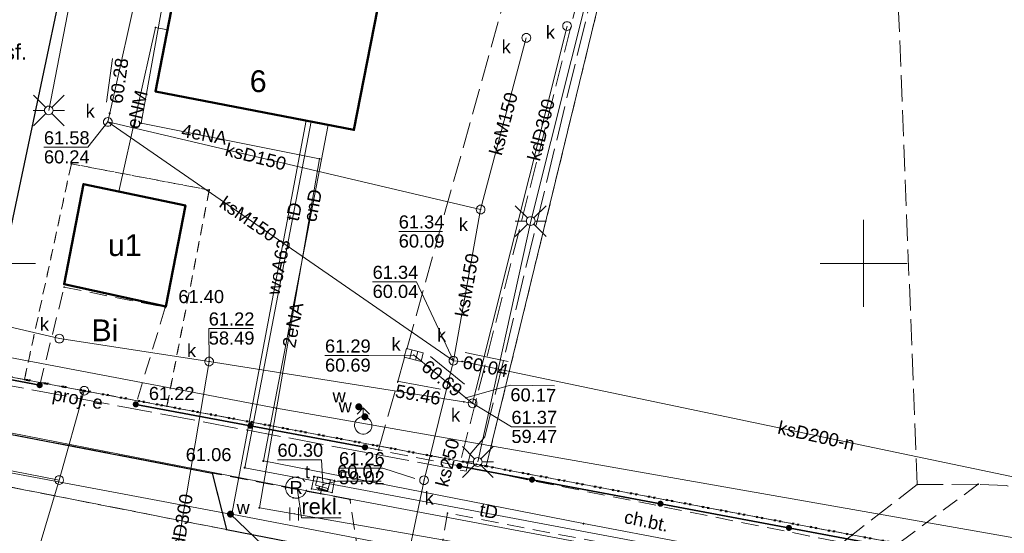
# Model space of a CAD drawing. Header units: millimetres. Extents: x 6421400 to 6424255, y 5791334 to 5793836.
# Tile 68 of 101: x 6422702 to 6422758, y 5792935 to 5792964. Entities that reach past the tile are written whole.
import ezdxf
from ezdxf.enums import TextEntityAlignment as Align

# ---------------------------------------------------------------- set-up
doc = ezdxf.new("R2010")
doc.units = ezdxf.units.MM
for name, pattern in [('KROPK2', [1, 0.05, -0.95]), ('PRZER1-1', [1, 0.5, -0.5]), ('PRZER2-1', [1.5, 1, -0.5]), ('PRZER3-1', [2, 1.5, -0.5]), ('PRZER4-1', [2.5, 2, -0.5])]:
    doc.linetypes.add(name, pattern=pattern)
doc.layers.get('0').update_dxf_attribs({"color": 252})
for name, color, linetype, lineweight in [('GEPADR_O', 252, 'Continuous', 18), ('GEPPGD', 252, 'Continuous', 18), ('GESBZO', 7, 'Continuous', 35), ('GESBZO_O', 252, 'Continuous', 35), ('GESDZI', 252, 'Continuous', 18), ('GESJAE', 252, 'Continuous', 35), ('GESUZY', 252, 'Continuous', 18), ('GESUZY_O', 252, 'Continuous', 18), ('GSLKOC', 252, 'Continuous', 18), ('GSLKOG', 252, 'Continuous', 25), ('GSLKOU', 252, 'Continuous', 18), ('GSLKRW', 252, 'Continuous', 25), ('GSPPRB', 252, 'Continuous', 18), ('GSSITB', 252, 'Continuous', 18), ('GSSITB_O', 252, 'Continuous', 18), ('GSSKOA', 252, 'Continuous', 18), ('GSSKOD', 252, 'Continuous', 18), ('GSSKOD_O', 252, 'Continuous', 18), ('GSSUTR', 252, 'Continuous', 18), ('GTGTXT_O', 252, 'Continuous', 18), ('GULCNP', 252, 'Continuous', 18), ('GULCNP_O', 252, 'Continuous', 18), ('GULENN', 252, 'Continuous', 18), ('GULENN_O', 252, 'Continuous', 18), ('GULKDP', 252, 'Continuous', 18), ('GULKDP_O', 252, 'Continuous', 18), ('GULKLP', 252, 'Continuous', 18), ('GULKSP', 252, 'Continuous', 18), ('GULKSP_O', 252, 'Continuous', 18), ('GULTPR', 252, 'Continuous', 18), ('GULTPR_O', 252, 'Continuous', 18), ('GULWOP', 252, 'Continuous', 18), ('GULWOP_O', 252, 'Continuous', 18), ('GUPISL', 252, 'Continuous', 18), ('GUPKKS', 252, 'Continuous', 18), ('GUPKKS_O', 252, 'Continuous', 18), ('GUPKSD', 252, 'Continuous', 18), ('GUPKSD_O', 252, 'Continuous', 18), ('GUPTWZ', 252, 'Continuous', 13), ('GUPTWZ_O', 252, 'Continuous', 13), ('GUPWDT', 252, 'Continuous', 18), ('GUSIKP', 252, 'Continuous', 18), ('GZLENN', 252, 'Continuous', 18), ('GZLENN_O', 252, 'Continuous', 18), ('Ramka sekcyjna', 252, 'Continuous', 18)]:
    doc.layers.add(name, color=color, linetype=linetype, lineweight=lineweight)
for name, color, linetype in [('GSPWPS', 252, 'Continuous'), ('GSPWPS_O', 252, 'Continuous'), ('GUPKSH', 252, 'Continuous'), ('GUPKSH_O', 252, 'Continuous'), ('GUPTSH', 252, 'Continuous'), ('GUPTSH_O', 252, 'Continuous'), ('GUPWSH', 252, 'Continuous'), ('GUPWSH_O', 252, 'Continuous'), ('GUPWZA', 252, 'Continuous'), ('GUPWZA_O', 252, 'Continuous'), ('xref', 252, 'Continuous')]:
    doc.layers.add(name, color=color, linetype=linetype)
doc.styles.add('Arial', font='arial.ttf')

# ---------------------------------------------------------------- blocks, each defined once
blk = doc.blocks.new('GSSUTR1')
at = {"color": 0}
for points in [[(0.36165, 0.25666), (-0.38835, 0.25666)], [(-0.38835, -0.24334), (0.36165, -0.24334)]]:
    blk.add_lwpolyline(points, dxfattribs=at)
blk = doc.blocks.new('GSLKOG2')
blk.add_hatch(color=0).paths.add_polyline_path([(0, 0.175), (-0.045293, 0.169037), (-0.0875, 0.151554), (-0.123744, 0.123744), (-0.151554, 0.0875), (-0.169037, 0.045293), (-0.175, 0), (-0.169037, -0.045293), (-0.151554, -0.0875), (-0.123744, -0.123744), (-0.0875, -0.151554), (-0.045293, -0.169037), (0, -0.175), (0.045293, -0.169037), (0.0875, -0.151554), (0.123744, -0.123744), (0.151554, -0.0875), (0.169037, -0.045293), (0.175, 0), (0.169037, 0.045293), (0.151554, 0.0875), (0.123744, 0.123744), (0.0875, 0.151554), (0.045293, 0.169037)])
blk = doc.blocks.new('GSLKOG1')
blk.add_hatch(color=0).paths.add_polyline_path([(0, 0.175), (-0.045293, 0.169037), (-0.0875, 0.151554), (-0.123744, 0.123744), (-0.151554, 0.0875), (-0.169037, 0.045293), (-0.175, 0), (-0.169037, -0.045293), (-0.151554, -0.0875), (-0.123744, -0.123744), (-0.0875, -0.151554), (-0.045293, -0.169037), (0, -0.175), (0.045293, -0.169037), (0.0875, -0.151554), (0.123744, -0.123744), (0.151554, -0.0875), (0.169037, -0.045293), (0.175, 0), (0.169037, 0.045293), (0.151554, 0.0875), (0.123744, 0.123744), (0.0875, 0.151554), (0.045293, 0.169037)])
blk = doc.blocks.new('GSPWPS1')
blk.add_hatch(color=0).paths.add_polyline_path([(0, 0.045), (-0.011647, 0.043467), (-0.0225, 0.038971), (-0.03182, 0.03182), (-0.038971, 0.0225), (-0.043467, 0.011647), (-0.045, 0), (-0.043467, -0.011647), (-0.038971, -0.0225), (-0.03182, -0.03182), (-0.0225, -0.038971), (-0.011647, -0.043467), (0, -0.045), (0.011647, -0.043467), (0.0225, -0.038971), (0.03182, -0.03182), (0.038971, -0.0225), (0.043467, -0.011647), (0.045, 0), (0.043467, 0.011647), (0.038971, 0.0225), (0.03182, 0.03182), (0.0225, 0.038971), (0.011647, 0.043467)])
blk = doc.blocks.new('GUPKSH1')
blk.add_hatch(color=0).paths.add_polyline_path([(0, 0.045), (-0.011647, 0.043467), (-0.0225, 0.038971), (-0.03182, 0.03182), (-0.038971, 0.0225), (-0.043467, 0.011647), (-0.045, 0), (-0.043467, -0.011647), (-0.038971, -0.0225), (-0.03182, -0.03182), (-0.0225, -0.038971), (-0.011647, -0.043467), (0, -0.045), (0.011647, -0.043467), (0.0225, -0.038971), (0.03182, -0.03182), (0.038971, -0.0225), (0.043467, -0.011647), (0.045, 0), (0.043467, 0.011647), (0.038971, 0.0225), (0.03182, 0.03182), (0.0225, 0.038971), (0.011647, 0.043467)])
blk = doc.blocks.new('GUPTSH1')
blk.add_hatch(color=0).paths.add_polyline_path([(0, 0.045), (-0.011647, 0.043467), (-0.0225, 0.038971), (-0.03182, 0.03182), (-0.038971, 0.0225), (-0.043467, 0.011647), (-0.045, 0), (-0.043467, -0.011647), (-0.038971, -0.0225), (-0.03182, -0.03182), (-0.0225, -0.038971), (-0.011647, -0.043467), (0, -0.045), (0.011647, -0.043467), (0.0225, -0.038971), (0.03182, -0.03182), (0.038971, -0.0225), (0.043467, -0.011647), (0.045, 0), (0.043467, 0.011647), (0.038971, 0.0225), (0.03182, 0.03182), (0.0225, 0.038971), (0.011647, 0.043467)])
blk = doc.blocks.new('GUPWSH1')
blk.add_hatch(color=0).paths.add_polyline_path([(0, 0.045), (-0.011647, 0.043467), (-0.0225, 0.038971), (-0.03182, 0.03182), (-0.038971, 0.0225), (-0.043467, 0.011647), (-0.045, 0), (-0.043467, -0.011647), (-0.038971, -0.0225), (-0.03182, -0.03182), (-0.0225, -0.038971), (-0.011647, -0.043467), (0, -0.045), (0.011647, -0.043467), (0.0225, -0.038971), (0.03182, -0.03182), (0.038971, -0.0225), (0.043467, -0.011647), (0.045, 0), (0.043467, 0.011647), (0.038971, 0.0225), (0.03182, 0.03182), (0.0225, 0.038971), (0.011647, 0.043467)])
blk = doc.blocks.new('GUPWDT1')
at = {"color": 0}
blk.add_lwpolyline([(0.5, 0), (0.492404, -0.086824), (0.469846, -0.17101), (0.433013, -0.25), (0.383022, -0.321394), (0.321394, -0.383022), (0.25, -0.433013), (0.17101, -0.469846), (0.086824, -0.492404), (0, -0.5), (-0.086824, -0.492404), (-0.17101, -0.469846), (-0.25, -0.433013), (-0.32743, -0.377875), (-0.393027, -0.309079), (-0.444418, -0.229113), (-0.479746, -0.140866), (-0.497736, -0.047528), (-0.497736, 0.047528), (-0.479746, 0.140866), (-0.444418, 0.229113), (-0.393027, 0.309079), (-0.32743, 0.377875), (-0.25, 0.433013), (-0.163534, 0.4725), (-0.071157, 0.494911), (0.023791, 0.499434), (0.117879, 0.485906), (0.207708, 0.454816), (0.290028, 0.407288), (0.361867, 0.34504), (0.420627, 0.27032), (0.464184, 0.185831), (0.490964, 0.094626)], close=True, dxfattribs=at)
for points in [[(0.5, 0), (1, 0)], [(0.646447, 0.353553), (1, 0), (0.646447, -0.353553)]]:
    blk.add_lwpolyline(points, dxfattribs=at)
blk = doc.blocks.new('GUPWZA1')
blk.add_hatch(color=0).paths.add_polyline_path([(0, 0.2), (-0.051764, 0.193185), (-0.1, 0.173205), (-0.141421, 0.141421), (-0.173205, 0.1), (-0.193185, 0.051764), (-0.2, 0), (-0.193185, -0.051764), (-0.173205, -0.1), (-0.141421, -0.141421), (-0.1, -0.173205), (-0.051764, -0.193185), (0, -0.2), (0.051764, -0.193185), (0.1, -0.173205), (0.141421, -0.141421), (0.173205, -0.1), (0.193185, -0.051764), (0.2, 0), (0.193185, 0.051764), (0.173205, 0.1), (0.141421, 0.141421), (0.1, 0.173205), (0.051764, 0.193185)])
blk = doc.blocks.new('GUPKSD1_1')
at = {"color": 0}
blk.add_lwpolyline([(0.25, 0), (0.241481, -0.064705), (0.216506, -0.125), (0.176777, -0.176777), (0.125, -0.216506), (0.064705, -0.241481), (0, -0.25), (-0.064705, -0.241481), (-0.125, -0.216506), (-0.176777, -0.176777), (-0.216506, -0.125), (-0.241481, -0.064705), (-0.25, 0), (-0.241481, 0.064705), (-0.216506, 0.125), (-0.176777, 0.176777), (-0.125, 0.216506), (-0.064705, 0.241481), (0, 0.25), (0.064705, 0.241481), (0.125, 0.216506), (0.176777, 0.176777), (0.216506, 0.125), (0.241481, 0.064705)], close=True, dxfattribs=at)
blk = doc.blocks.new('GUPKKS1')
at = {"color": 0}
blk.add_lwpolyline([(0.5, -0.25), (-0.5, -0.25), (-0.5, 0.25), (0.5, 0.25)], close=True, dxfattribs=at)
for points in [[(-0.175, -0.25), (-0.175, 0.25)], [(0.175, -0.25), (0.175, 0.25)]]:
    blk.add_lwpolyline(points, dxfattribs=at)
blk = doc.blocks.new('GUPISL1_2')
at = {"color": 0}
for points in [[(-0.176777, 0.176777), (-0.883883, 0.883883)], [(0, 0.25), (0, 0.9)], [(0.176777, 0.176777), (0.883883, 0.883883)], [(-0.176777, -0.176777), (-0.883883, -0.883883)], [(0, -0.25), (0, -0.9)], [(0.176777, -0.176777), (0.883883, -0.883883)]]:
    blk.add_lwpolyline(points, dxfattribs=at)
blk.add_lwpolyline([(0.25, 0), (0.241481, -0.064705), (0.216506, -0.125), (0.176777, -0.176777), (0.125, -0.216506), (0.064705, -0.241481), (0, -0.25), (-0.064705, -0.241481), (-0.125, -0.216506), (-0.176777, -0.176777), (-0.216506, -0.125), (-0.241481, -0.064705), (-0.25, 0), (-0.241481, 0.064705), (-0.216506, 0.125), (-0.176777, 0.176777), (-0.125, 0.216506), (-0.064705, 0.241481), (0, 0.25), (0.064705, 0.241481), (0.125, 0.216506), (0.176777, 0.176777), (0.216506, 0.125), (0.241481, 0.064705)], close=True, dxfattribs=at)
blk = doc.blocks.new('GUPTWZ1_3')
at = {"color": 0}
blk.add_lwpolyline([(0.375, -0.25), (-0.375, -0.25), (-0.375, 0.25), (0.375, 0.25)], close=True, dxfattribs=at)
blk = doc.blocks.new('GSPPRB0')
at = {"color": 0, "lineweight": 18}
blk.add_lwpolyline([(-0.007955, 0.0225), (0.007955, 0.0225), (0.0225, 0.007955), (0.0225, -0.007955), (0.007955, -0.0225), (-0.007955, -0.0225), (-0.0225, -0.007955), (-0.0225, 0.007955)], close=True, dxfattribs=at)
blk = doc.blocks.new('GEPPGD1_1')
at = {"color": 0}
blk.add_lwpolyline([(0.25, 0), (0.237764, -0.077254), (0.202254, -0.146946), (0.146946, -0.202254), (0.077254, -0.237764), (0, -0.25), (-0.077254, -0.237764), (-0.146946, -0.202254), (-0.202254, -0.146946), (-0.237764, -0.077254), (-0.25, 0), (-0.237764, 0.077254), (-0.202254, 0.146946), (-0.146946, 0.202254), (-0.077254, 0.237764), (0, 0.25), (0.077254, 0.237764), (0.146946, 0.202254), (0.202254, 0.146946), (0.237764, 0.077254)], close=True, dxfattribs=at)
blk = doc.blocks.new('GEPPGD1_2')
blk.add_hatch(color=0).paths.add_polyline_path([(-0.045, 0), (-0.042798, -0.013906), (-0.036406, -0.02645), (-0.02645, -0.036406), (-0.013906, -0.042798), (0, -0.045), (0.013906, -0.042798), (0.02645, -0.036406), (0.036406, -0.02645), (0.042798, -0.013906), (0.045, 0), (0.042798, 0.013906), (0.036406, 0.02645), (0.02645, 0.036406), (0.013906, 0.042798), (0, 0.045), (-0.013906, 0.042798), (-0.02645, 0.036406), (-0.036406, 0.02645), (-0.042798, 0.013906)])
blk = doc.blocks.new('G$CC51CC4AD')
at = {"layer": 'GESBZO', "linetype": 'Continuous', "lineweight": 50, "elevation": 10.26}
for points in [[(6422712.207, 5792974.453), (6422716.988, 5792973.525), (6422717.377, 5792975.528), (6422715.806, 5792975.833), (6422720.137, 5792999.905), (6422724.961, 5792998.982), (6422725.347, 5793000.995), (6422723.919, 5793001.268), (6422725.802, 5793011.09), (6422737.213, 5793008.903), (6422734.416, 5792994.308), (6422729.633, 5792995.225), (6422729.258, 5792993.261), (6422730.799, 5792992.965), (6422726.409, 5792968.845), (6422721.539, 5792969.79), (6422721.158, 5792967.826), (6422722.68, 5792967.531), (6422720.764, 5792957.655), (6422709.376, 5792959.866)], [(6422709.973, 5792947.526), (6422704.135, 5792948.802), (6422705.251, 5792954.554), (6422711.097, 5792953.318)]]:
    blk.add_lwpolyline(points, close=True, dxfattribs=at)
at = {"layer": 'GESDZI', "linetype": 'Continuous', "lineweight": 18, "elevation": 10.3}
for points in [[(6422705.292, 5792942.694), (6422728.351, 5792938.363), (6422741.66, 5792993.11), (6422747.509, 5793023.757), (6422730.236, 5793028.725), (6422728.236, 5793029.305), (6422701.326, 5793037.044), (6422697.315, 5793023.306), (6422691.378, 5793002.963), (6422685.399, 5792982.493), (6422679.44, 5792962.062), (6422677.181, 5792947.972)], [(6422777.73, 5793015.07), (6422771.955, 5793016.727), (6422747.509, 5793023.757), (6422741.66, 5792993.11), (6422728.351, 5792938.363), (6422777.25, 5792929.18), (6422781.92, 5792933.25)], [(6422705.292, 5792942.694), (6422677.181, 5792947.972), (6422676.271, 5792942.962), (6422703.851, 5792937.564)], [(6422669.746, 5792933.046), (6422700.612, 5792926.733), (6422703.851, 5792937.564), (6422676.271, 5792942.962), (6422669.806, 5792944.301)], [(6422642.952, 5792933.93), (6422795.341, 5792905.438), (6422794.841, 5792915.278), (6422794.32, 5792925.538), (6422794.3, 5792925.978), (6422777.25, 5792929.18), (6422728.351, 5792938.363), (6422705.292, 5792942.694), (6422703.851, 5792937.564), (6422700.612, 5792926.733), (6422669.746, 5792933.046), (6422642.302, 5792938.67), (6422639.362, 5792936.67), (6422638.343, 5792930.71)]]:
    blk.add_lwpolyline(points, close=True, dxfattribs=at)
at = {"layer": 'GESJAE', "linetype": 'KROPK2', "lineweight": 50, "elevation": 10.3}
for points in [[(6422907.81, 5792890.473), (6422840.351, 5792905.8), (6422794.841, 5792915.278), (6422794.32, 5792925.538), (6422794.3, 5792925.978), (6422777.25, 5792929.18), (6422728.351, 5792938.363), (6422705.292, 5792942.694), (6422677.181, 5792947.972), (6422669.801, 5792949.352), (6422646.821, 5792953.661), (6422642.643, 5792954.401), (6422632.881, 5792956.46), (6422632.062, 5792952.02), (6422630.082, 5792941.18), (6422628.613, 5792932.83), (6422626.333, 5792919.86), (6422625.845, 5792899.88), (6422625.595, 5792889.89), (6422625.205, 5792873.874), (6422593.676, 5792883.938), (6422561.056, 5792894.346), (6422502.866, 5792912.922), (6422491.896, 5792913.762)], [(6422491.896, 5792913.762), (6422502.866, 5792912.922), (6422561.056, 5792894.346), (6422593.676, 5792883.938), (6422625.205, 5792873.874), (6422625.595, 5792889.89), (6422625.845, 5792899.88), (6422626.333, 5792919.86), (6422628.613, 5792932.83), (6422630.082, 5792941.18), (6422632.062, 5792952.02), (6422632.881, 5792956.46), (6422642.643, 5792954.401), (6422646.821, 5792953.661), (6422669.801, 5792949.352), (6422677.181, 5792947.972), (6422705.292, 5792942.694), (6422728.351, 5792938.363), (6422777.25, 5792929.18), (6422794.3, 5792925.978), (6422794.32, 5792925.538), (6422794.841, 5792915.278), (6422840.351, 5792905.8), (6422907.81, 5792890.473)]]:
    blk.add_lwpolyline(points, dxfattribs=at)
at = {"layer": 'GESUZY', "linetype": 'PRZER1-1', "lineweight": 18, "elevation": 10.18}
for points in [[(6422727.793, 5792938.468), (6422717.419, 5792940.416), (6422710.031, 5792941.804), (6422712.46, 5792954.21), (6422704.55, 5792955.71), (6422701.86, 5792943.338), (6422683.709, 5792946.746), (6422684.81, 5792952.38), (6422678.087, 5792953.621), (6422679.44, 5792962.062), (6422685.399, 5792982.493), (6422689.709, 5792997.25), (6422698.5, 5792995.45), (6422700.48, 5793005.27), (6422692.539, 5793006.94), (6422697.315, 5793023.306), (6422701.326, 5793037.044), (6422728.236, 5793029.305), (6422730.236, 5793028.725), (6422747.509, 5793023.757), (6422741.66, 5792993.11), (6422728.351, 5792938.363)], [(6422777.25, 5792929.18), (6422728.351, 5792938.363), (6422741.66, 5792993.11), (6422747.509, 5793023.757), (6422771.955, 5793016.727), (6422777.73, 5793015.07), (6422781.92, 5792933.25)], [(6422701.86, 5792943.338), (6422704.55, 5792955.71), (6422712.46, 5792954.21), (6422710.031, 5792941.804), (6422705.292, 5792942.694)]]:
    blk.add_lwpolyline(points, close=True, dxfattribs=at)
blk.add_lwpolyline([(6422907.81, 5792890.473), (6422840.351, 5792905.8), (6422794.841, 5792915.278), (6422794.32, 5792925.538), (6422794.3, 5792925.978), (6422777.25, 5792929.18), (6422728.351, 5792938.363), (6422727.793, 5792938.468), (6422717.419, 5792940.416), (6422710.031, 5792941.804), (6422705.292, 5792942.694), (6422701.86, 5792943.338), (6422683.709, 5792946.746), (6422677.181, 5792947.972), (6422669.801, 5792949.352), (6422646.821, 5792953.661), (6422642.643, 5792954.401), (6422632.881, 5792956.46)], dxfattribs=at)
at = {"layer": 'GSLKOC', "linetype": 'PRZER2-1', "lineweight": 18, "elevation": 10.18}
blk.add_lwpolyline([(6422756.569, 5792937.325), (6422751.458, 5792933.518)], dxfattribs=at)
at = {"layer": 'GSLKOG', "linetype": 'Continuous', "lineweight": 35, "elevation": 10.18}
for points in [[(6422702.735, 5792943.012), (6422694.651, 5792944.551)], [(6422721.396, 5792939.45), (6422708.247, 5792941.911)], [(6422771.998, 5792929.89), (6422726.808, 5792938.37)]]:
    blk.add_lwpolyline(points, dxfattribs=at)
at = {"layer": 'GSLKOU', "linetype": 'PRZER3-1', "lineweight": 18, "elevation": 10.18}
for points in [[(6422772.123, 5792931.818), (6422769.906, 5792934.18), (6422758.178, 5792937.246), (6422756.569, 5792937.325), (6422753.077, 5792937.309), (6422751.69, 5792972.426), (6422750.397, 5792974.46), (6422736.156, 5792975.201), (6422726.808, 5792938.37)], [(6422722.177, 5792939.294), (6422729.721, 5792966.306), (6422722.793, 5792967.633)], [(6422748.852, 5792934.031), (6422753.077, 5792937.309)]]:
    blk.add_lwpolyline(points, dxfattribs=at)
at = {"layer": 'GSLKRW', "linetype": 'Continuous', "lineweight": 25, "elevation": 10.18}
for points in [[(6422694.651, 5792944.551), (6422694.83, 5792946.51, -0.534857), (6422697.45, 5792948.1), (6422700.11, 5792947.36), (6422701.22, 5792952.63), (6422705.66, 5792973.77), (6422700.65, 5792975.01), (6422704.12, 5792995.03, -0.407818), (6422714.06, 5793003.06), (6422720.8, 5793001.81), (6422723.26, 5793012.91), (6422709.34, 5793015.51), (6422702.98, 5793016.74), (6422697.37, 5793017.77), (6422694.6, 5793007.89), (6422701.09, 5793006.53), (6422698.5, 5792994.37), (6422693.21, 5792995.42), (6422688.58, 5792972.11), (6422684.6, 5792952.03), (6422687.96, 5792950.75, -0.079994), (6422689.02, 5792948.74, -0.175529), (6422688.459, 5792945.675)], [(6422694.651, 5792944.551), (6422695.541, 5792941.264), (6422698.02, 5792938.457), (6422700.415, 5792940.324), (6422712.636, 5792937.97), (6422713.447, 5792934.724), (6422721.013, 5792933.255), (6422725.588, 5792932.381), (6422758.481, 5792926.291), (6422762.473, 5792925.518), (6422767.475, 5792924.59, 0.066435), (6422768.399, 5792924.56, 0.071365), (6422769.146, 5792924.719, 0.188581), (6422770.619, 5792926.027), (6422770.952, 5792927.071), (6422771.13, 5792928.038), (6422771.433, 5792929.539), (6422771.486, 5792929.912)]]:
    blk.add_lwpolyline(points, format="xyb", dxfattribs=at)
at = {"layer": 'GSSITB', "linetype": 'PRZER2-1', "lineweight": 18, "elevation": 10.18}
blk.add_lwpolyline([(6422717.28, 5792936.55, -0.321856), (6422716.84, 5792937.1, -0.325459), (6422717.24, 5792937.7, -1.386935)], format="xyb", close=True, dxfattribs=at)
at = {"layer": 'GSSKOA', "linetype": 'PRZER3-1', "lineweight": 18, "elevation": 10.18}
blk.add_lwpolyline([(6422725.588, 5792932.381), (6422721.013, 5792933.255), (6422713.447, 5792934.724), (6422681.222, 5792941.066), (6422660.664, 5792944.773), (6422656.816, 5792945.514), (6422647.395, 5792947.267), (6422644.49, 5792948.711), (6422642.728, 5792950.273), (6422641.479, 5792951.987), (6422640.421, 5792954.297), (6422640.12, 5792956.423), (6422640.5, 5792959.167), (6422641.421, 5792962.481)], dxfattribs=at)
blk.add_lwpolyline([(6422681.222, 5792941.066), (6422713.447, 5792934.724), (6422712.636, 5792937.97), (6422700.415, 5792940.324), (6422698.02, 5792938.457), (6422695.541, 5792941.264), (6422694.651, 5792944.551), (6422688.459, 5792945.675), (6422686.702, 5792943.106), (6422684.394, 5792941.658)], close=True, dxfattribs=at)
at = {"layer": 'GSSKOD', "linetype": 'PRZER2-1', "lineweight": 18, "elevation": 10.18}
blk.add_lwpolyline([(6422726.128, 5792935.672), (6422725.588, 5792932.381), (6422721.013, 5792933.255), (6422720.541, 5792936.444), (6422712.636, 5792937.97), (6422700.415, 5792940.324), (6422698.02, 5792938.457), (6422695.541, 5792941.264), (6422694.651, 5792944.551), (6422702.735, 5792943.012), (6422704.139, 5792948.639), (6422709.939, 5792947.472), (6422708.247, 5792941.911), (6422721.396, 5792939.45), (6422726.808, 5792938.37), (6422756.057, 5792932.525), (6422771.433, 5792929.539), (6422771.13, 5792928.038), (6422763.251, 5792929.56), (6422762.08, 5792928.759), (6422755.57, 5792930.023)], close=True, dxfattribs=at)
at = {"layer": 'GSSUTR', "linetype": 'PRZER2-1', "lineweight": 18, "elevation": 10.06}
blk.add_lwpolyline([(6422717.341, 5792935.646), (6422717.331, 5792935.626), (6422717.351, 5792935.626)], close=True, dxfattribs=at)
at = {"layer": 'GTGTXT_O', "linetype": 'Continuous', "lineweight": 13, "elevation": 10.8, "flags": 128}
blk.add_lwpolyline([(6422717.512, 5792937.127), (6422717.745, 5792935.395), (6422720.025, 5792935.395)], dxfattribs=at)
at = {"layer": 'GULCNP', "linetype": 'Continuous', "lineweight": 18, "elevation": 10.18}
for points in [[(6422719.286, 5792957.942), (6422715.564, 5792938.663)], [(6422888.745, 5792904.364), (6422889.051, 5792906.855), (6422842.212, 5792914.138), (6422807.368, 5792921.061), (6422751.434, 5792931.737), (6422733.935, 5792935.065), (6422715.564, 5792938.663)]]:
    blk.add_lwpolyline(points, dxfattribs=at)
at = {"layer": 'GULENN', "linetype": 'Continuous', "lineweight": 18, "elevation": 10.18}
for points in [[(6422715.039, 5793000.331), (6422709.802, 5792998.801), (6422705.309, 5792994.021), (6422703.356, 5792989.206), (6422703.351, 5792974.746), (6422706.247, 5792974.184), (6422703.256, 5792958.775)], [(6422734.699, 5792995.781), (6422741.181, 5792994.539), (6422737.476, 5792979.112), (6422734.368, 5792966.224), (6422730.904, 5792952.427), (6422727.864, 5792938.603)], [(6422718.195, 5792989.959), (6422718.083, 5792990.182), (6422715.5, 5792991.636), (6422714.437, 5792990.811), (6422715.835, 5792989.544), (6422713.558, 5792978.577), (6422711.872, 5792976.545), (6422711.514, 5792974.557), (6422708.546, 5792958.047), (6422718.795, 5792956)], [(6422710.062, 5792963.402), (6422709.375, 5792963.535), (6422707.265, 5792954.128)], [(6422718.795, 5792956), (6422715.335, 5792935.969), (6422819.553, 5792917.749)], [(6422806.549, 5792859.335), (6422804.342, 5792859.504), (6422804.777, 5792862.662), (6422816.436, 5792907.713), (6422818.137, 5792914.742), (6422820.612, 5792923.35), (6422716.312, 5792941.686), (6422697.793, 5792945.204), (6422686.069, 5792947.042), (6422678.053, 5792948.733)]]:
    blk.add_lwpolyline(points, dxfattribs=at)
at = {"layer": 'GULKDP', "linetype": 'Continuous', "lineweight": 18, "elevation": 10.18}
for points in [[(6422696.162, 5792947.46), (6422696.65, 5792947.37), (6422703.865, 5792945.681), (6422712.455, 5792944.368), (6422727.07, 5792942.06), (6422727.567, 5792941.969), (6422732.99, 5792963.619)], [(6422712.455, 5792944.368), (6422709.259, 5792925.596)]]:
    blk.add_lwpolyline(points, dxfattribs=at)
at = {"layer": 'GULKLP', "linetype": 'Continuous', "lineweight": 18, "elevation": 10.18}
blk.add_lwpolyline([(6422724.191, 5792944.74), (6422724.58, 5792944.42), (6422727.18, 5792942.29), (6422727.567, 5792941.969)], dxfattribs=at)
at = {"layer": 'GULKSP', "linetype": 'Continuous', "lineweight": 18, "elevation": 10.18}
for points in [[(6422716.56, 5792980.026), (6422713.436, 5792980.783), (6422710.45, 5792974.68), (6422710.229, 5792974.236), (6422706.75, 5792958.61), (6422706.643, 5792958.118)], [(6422730.651, 5792962.941), (6422728.028, 5792953.09)], [(6422706.643, 5792958.118), (6422728.028, 5792953.09)], [(6422706.643, 5792958.118), (6422726.47, 5792944.414)], [(6422728.028, 5792953.09), (6422726.47, 5792944.414)], [(6422726.47, 5792944.414), (6422724.783, 5792937.557)], [(6422726.47, 5792944.414), (6422726.97, 5792944.37), (6422773.1, 5792934.71), (6422773.595, 5792934.709)], [(6422786.962, 5792917.812), (6422754.274, 5792924.563), (6422723.424, 5792931.09), (6422724.783, 5792937.557)]]:
    blk.add_lwpolyline(points, dxfattribs=at)
at = {"layer": 'GULTPR', "linetype": 'Continuous', "lineweight": 18, "elevation": 10.18}
for points in [[(6422647.864, 5793012.078), (6422642.009, 5792990.14), (6422634.141, 5792956.59), (6422632.951, 5792954.074), (6422647.92, 5792949.74), (6422655.111, 5792949.131), (6422681.406, 5792944.106), (6422683.251, 5792943.753), (6422718.841, 5792936.794), (6422745.151, 5792931.836), (6422765.021, 5792927.827), (6422792.5, 5792922.808), (6422797.36, 5792922.08), (6422797.98, 5792921.97)], [(6422718.309, 5792958.132), (6422714.496, 5792938.277)], [(6422714.496, 5792938.277), (6422737.909, 5792933.86), (6422769.495, 5792927.898), (6422787.737, 5792924.285), (6422782.376, 5792903.919), (6422778.295, 5792888.075), (6422776.125, 5792880.002)], [(6422718.841, 5792936.794), (6422718.995, 5792937.306)]]:
    blk.add_lwpolyline(points, dxfattribs=at)
at = {"layer": 'GULWOP', "linetype": 'Continuous', "lineweight": 18, "elevation": 10.18}
for points in [[(6422718.015, 5792958.189), (6422713.761, 5792935.604)], [(6422639.542, 5792949.49), (6422640.002, 5792949.42), (6422676.341, 5792942.632), (6422713.68, 5792935.61), (6422713.761, 5792935.604), (6422790.551, 5792920.869)]]:
    blk.add_lwpolyline(points, dxfattribs=at)
at = {"layer": 'GUPKSH_O', "linetype": 'Continuous', "lineweight": 13, "elevation": 10.8, "flags": 128}
for points in [[(6422706.56, 5792959.253), (6422706.905, 5792961.75)], [(6422706.643, 5792958.118), (6422705.496, 5792956.659), (6422702.976, 5792956.659)], [(6422723.331, 5792951.833), (6422725.851, 5792951.833)], [(6422726.47, 5792944.414), (6422724.352, 5792948.939), (6422721.832, 5792948.939)], [(6422712.455, 5792944.368), (6422712.432, 5792946.262), (6422714.952, 5792946.262)], [(6422724.191, 5792944.74), (6422721.621, 5792944.708), (6422719.101, 5792944.708)], [(6422725.148, 5792944.663), (6422727.096, 5792943.064)], [(6422727.136, 5792944.893), (6422729.602, 5792944.376)], [(6422723.247, 5792943.237), (6422725.727, 5792942.79)], [(6422727.181, 5792942.286), (6422729.746, 5792943.016), (6422732.266, 5792942.969)], [(6422727.567, 5792941.969), (6422729.795, 5792940.616), (6422732.315, 5792940.616)], [(6422724.246, 5792937.665), (6422722.426, 5792938.247), (6422719.906, 5792938.247)]]:
    blk.add_lwpolyline(points, dxfattribs=at)
at = {"layer": 'GUPTSH_O', "linetype": 'Continuous', "lineweight": 13, "elevation": 10.8, "flags": 128}
for points in [[(6422718.984, 5792937.414), (6422718.896, 5792938.733), (6422716.376, 5792938.733)], [(6422718.995, 5792937.306), (6422719.794, 5792937.508), (6422722.314, 5792937.508)]]:
    blk.add_lwpolyline(points, dxfattribs=at)
at = {"layer": 'GUPWSH_O', "linetype": 'Continuous', "lineweight": 13, "elevation": 10.8, "flags": 128}
blk.add_lwpolyline([(6422713.68, 5792935.61), (6422716.892, 5792932.522), (6422719.412, 5792932.522)], dxfattribs=at)
at = {"layer": 'GUSIKP', "linetype": 'Continuous', "lineweight": 18, "elevation": 10.22}
blk.add_lwpolyline([(6422718.331, 5792937.064), (6422719.511, 5792936.854), (6422719.651, 5792937.544), (6422718.471, 5792937.764)], close=True, dxfattribs=at)
at = {"layer": 'GZLENN', "linetype": 'PRZER4-1', "lineweight": 18, "elevation": 10.18}
blk.add_lwpolyline([(6422682.76, 5792947.183), (6422682.632, 5792946.44), (6422727.209, 5792938.069), (6422727.421, 5792939.047), (6422728.274, 5792940.053), (6422735.312, 5792969.113), (6422727.594, 5792970.672)], dxfattribs=at)
at = {"layer": 'Ramka sekcyjna', "linetype": 'Continuous', "lineweight": 18, "elevation": 100, "flags": 128}
for points in [[(6422750, 5792947.5), (6422750, 5792952.5)], [(6422702.5, 5792950), (6422697.5, 5792950)], [(6422752.5, 5792950), (6422747.5, 5792950)]]:
    blk.add_lwpolyline(points, dxfattribs=at)
at = {"layer": 'GEPPGD', "linetype": 'Continuous', "lineweight": 18, "rotation": 90}
for name, p in [('GEPPGD1_1', (6422705.292, 5792942.694, 10.32)), ('GEPPGD1_2', (6422728.351, 5792938.363, 10.32)), ('GEPPGD1_1', (6422703.851, 5792937.564, 10.32))]:
    blk.add_blockref(name, p, dxfattribs=at)
at = {"layer": 'GSLKOG', "linetype": 'Continuous', "lineweight": 25}
for name, p, rotation in [('GSLKOG1', (6422702.735, 5792943.012, 10.18), 169.2252104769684), ('GSLKOG1', (6422708.247, 5792941.911, 10.18), 169.3969601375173), ('GSLKOG2', (6422714.821, 5792940.68, 10.18), 169.3969601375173), ('GSLKOG2', (6422714.821, 5792940.68, 10.18), 169.3969601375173), ('GSLKOG1', (6422721.396, 5792939.45, 10.18), 169.3969601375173), ('GSLKOG1', (6422726.808, 5792938.37, 10.18), 169.3717249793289), ('GSLKOG2', (6422730.975, 5792937.588, 10.18), 169.3717249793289), ('GSLKOG2', (6422730.975, 5792937.588, 10.18), 169.3717249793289), ('GSLKOG2', (6422738.346, 5792936.205, 10.18), 169.3717249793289), ('GSLKOG2', (6422738.346, 5792936.205, 10.18), 169.3717249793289), ('GSLKOG2', (6422745.717, 5792934.822, 10.18), 169.3717249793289), ('GSLKOG2', (6422745.717, 5792934.822, 10.18), 169.3717249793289)]:
    blk.add_blockref(name, p, dxfattribs=dict(at, rotation=rotation))
at = {"layer": 'GSPPRB', "linetype": 'Continuous', "lineweight": 18, "rotation": 90}
for p in [(6422709.375, 5792963.535, 10.28), (6422709.376, 5792959.866, 10.28), (6422706.75, 5792958.61, 10.28), (6422708.546, 5792958.047, 10.28), (6422720.764, 5792957.655, 10.28), (6422704.55, 5792955.71, 10.28), (6422718.795, 5792956, 10.28), (6422705.251, 5792954.554, 10.28), (6422712.46, 5792954.21, 10.28), (6422711.097, 5792953.318, 10.28), (6422704.135, 5792948.802, 10.28), (6422704.139, 5792948.639, 10.28), (6422709.939, 5792947.472, 10.28), (6422709.973, 5792947.526, 10.28), (6422724.58, 5792944.42, 10.28), (6422726.97, 5792944.37, 10.28), (6422701.86, 5792943.338, 10.28), (6422702.735, 5792943.012, 10.28), (6422727.18, 5792942.29, 10.28), (6422708.247, 5792941.911, 10.28), (6422710.031, 5792941.804, 10.28), (6422716.312, 5792941.686, 10.28), (6422727.07, 5792942.06, 10.28), (6422717.419, 5792940.416, 10.28), (6422721.396, 5792939.45, 10.28), (6422722.177, 5792939.294, 10.28), (6422714.496, 5792938.277, 10.28), (6422715.564, 5792938.663, 10.28), (6422726.808, 5792938.37, 10.28), (6422727.793, 5792938.468, 10.28), (6422712.636, 5792937.97, 10.28), (6422717.24, 5792937.7, 10.28), (6422717.55, 5792937.73, 10.28), (6422718.471, 5792937.764, 10.28), (6422716.84, 5792937.1, 10.28), (6422718.331, 5792937.064, 10.28), (6422719.651, 5792937.544, 10.28), (6422753.077, 5792937.309, 10.28), (6422756.569, 5792937.325, 10.28), (6422717.28, 5792936.55, 10.28), (6422718.841, 5792936.794, 10.28), (6422719.511, 5792936.854, 10.28), (6422720.541, 5792936.444, 10.28), (6422715.335, 5792935.969, 10.28), (6422713.761, 5792935.604, 10.28), (6422726.128, 5792935.672, 10.28), (6422733.935, 5792935.065, 10.28), (6422713.447, 5792934.724, 10.28)]:
    blk.add_blockref('GSPPRB0', p, dxfattribs=at)
at = {"layer": 'GSPWPS', "linetype": 'Continuous', "lineweight": 5, "rotation": 90}
for p in [(6422709.939, 5792947.472, 10.2), (6422708.247, 5792941.911, 10.2), (6422712.636, 5792937.97, 10.2), (6422713.447, 5792934.724, 10.2)]:
    blk.add_blockref('GSPWPS1', p, dxfattribs=at)
at = {"layer": 'GSSUTR', "linetype": 'Continuous', "lineweight": 18, "rotation": 90}
blk.add_blockref('GSSUTR1', (6422717.341, 5792935.636, 10.06), dxfattribs=at)
at = {"layer": 'GUPISL', "linetype": 'Continuous', "lineweight": 18, "rotation": 90}
for p in [(6422703.256, 5792958.775, 10.24), (6422730.904, 5792952.427, 10.24), (6422727.864, 5792938.603, 10.24)]:
    blk.add_blockref('GUPISL1_2', p, dxfattribs=at)
at = {"layer": 'GUPKKS', "linetype": 'Continuous', "lineweight": 18, "rotation": 345.5771651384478}
blk.add_blockref('GUPKKS1', (6422724.191, 5792944.74, 10.24), dxfattribs=at)
at = {"layer": 'GUPKSD', "linetype": 'Continuous', "lineweight": 18, "rotation": 90}
for p in [(6422732.99, 5792963.619, 10.24), (6422730.651, 5792962.941, 10.24), (6422706.643, 5792958.118, 10.24), (6422728.028, 5792953.09, 10.24), (6422703.865, 5792945.681, 10.24), (6422712.455, 5792944.368, 10.24), (6422726.47, 5792944.414, 10.24), (6422727.567, 5792941.969, 10.24), (6422724.783, 5792937.557, 10.24)]:
    blk.add_blockref('GUPKSD1_1', p, dxfattribs=at)
at = {"layer": 'GUPKSH', "linetype": 'Continuous', "lineweight": 5, "rotation": 90}
for p in [(6422706.751, 5792958.606, 10.24), (6422706.643, 5792958.118, 10.24), (6422728.028, 5792953.09, 10.24), (6422712.455, 5792944.368, 10.24), (6422724.191, 5792944.74, 10.24), (6422724.577, 5792944.423, 10.24), (6422726.47, 5792944.414, 10.24), (6422726.967, 5792944.368, 10.24), (6422727.075, 5792942.056, 10.24), (6422727.181, 5792942.286, 10.24), (6422727.567, 5792941.969, 10.24), (6422724.783, 5792937.557, 10.24)]:
    blk.add_blockref('GUPKSH1', p, dxfattribs=at)
at = {"layer": 'GUPTSH', "linetype": 'Continuous', "lineweight": 5, "rotation": 90}
for p in [(6422718.984, 5792937.414, 10.24), (6422718.995, 5792937.306, 10.24)]:
    blk.add_blockref('GUPTSH1', p, dxfattribs=at)
at = {"layer": 'GUPTWZ', "linetype": 'Continuous', "lineweight": 13, "rotation": 345.667241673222}
blk.add_blockref('GUPTWZ1_3', (6422718.984, 5792937.414, 10.25), dxfattribs=at)
at = {"layer": 'GUPWDT', "linetype": 'Continuous', "lineweight": 18, "rotation": 90}
blk.add_blockref('GUPWDT1', (6422721.296, 5792940.705, 10.24), dxfattribs=at)
at = {"layer": 'GUPWSH', "linetype": 'Continuous', "lineweight": 5, "rotation": 90}
blk.add_blockref('GUPWSH1', (6422713.68, 5792935.61, 10.24), dxfattribs=at)
at = {"layer": 'GUPWZA', "linetype": 'Continuous', "lineweight": 5}
for p, rotation in [((6422721.039, 5792941.771, 10.24), 259.3475363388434), ((6422721.389, 5792941.197, 10.24), 348.1470101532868), ((6422713.68, 5792935.61, 10.24), 90)]:
    blk.add_blockref('GUPWZA1', p, dxfattribs=dict(at, rotation=rotation))
at = {"layer": 'GEPADR_O', "linetype": 'Continuous', "lineweight": 0, "style": 'Arial'}
blk.add_text('6', height=1.25, rotation=360, dxfattribs=at).set_placement((6422714.781, 5792959.829, 10.8))
at = {"layer": 'GESBZO_O', "linetype": 'Continuous', "lineweight": 0, "style": 'Arial'}
blk.add_text('u1', height=1.25, rotation=360, dxfattribs=at).set_placement((6422707.616, 5792950.423, 10.8), align=Align.CENTER)
at = {"layer": 'GESUZY_O', "linetype": 'Continuous', "lineweight": 0, "style": 'Arial'}
blk.add_text('Bi', height=1.25, rotation=360, dxfattribs=at).set_placement((6422706.475, 5792945.535, 10.8), align=Align.CENTER)
at = {"layer": 'GSPWPS_O', "linetype": 'Continuous', "lineweight": 0, "style": 'Arial'}
for s, p in [('61.40', (6422710.689, 5792947.722, 10.8)), ('61.22', (6422708.997, 5792942.161, 10.8)), ('61.06', (6422711.112, 5792938.652, 10.8))]:
    blk.add_text(s, height=0.75, rotation=360, dxfattribs=at).set_placement(p)
at = {"layer": 'GSSITB_O', "linetype": 'Continuous', "lineweight": 0, "style": 'Arial'}
blk.add_text('R', height=0.75, rotation=360, dxfattribs=at).set_placement((6422717.449, 5792936.758, 10.8), align=Align.CENTER)
at = {"layer": 'GSSKOD_O', "linetype": 'Continuous', "lineweight": 0, "style": 'Arial'}
blk.add_text('ch.bt.', height=0.75, rotation=348.3744, dxfattribs=at).set_placement((6422737.467, 5792934.849, 10.8), align=Align.CENTER)
at = {"layer": 'GTGTXT_O', "linetype": 'Continuous', "lineweight": 0, "style": 'Arial'}
for s, p in [('asf.', (6422699.984, 5792961.681, 10.8)), ('rekl.', (6422717.745, 5792935.602, 10.8))]:
    blk.add_text(s, height=0.9, rotation=360, dxfattribs=at).set_placement(p)
at = {"layer": 'GULCNP_O', "linetype": 'Continuous', "lineweight": 0, "style": 'Arial'}
blk.add_text('cnD', height=0.75, rotation=79.0714, dxfattribs=at).set_placement((6422718.763, 5792953.254, 10.8), align=Align.CENTER)
at = {"layer": 'GULENN_O', "linetype": 'Continuous', "lineweight": 0, "style": 'Arial'}
for s, rotation, p in [('eNM', 76.306, (6422708.684, 5792958.743, 10.8)), ('4eNA', 349.7793, (6422712.108, 5792957.035, 10.8)), ('2eNA', 79.2157, (6422717.626, 5792946.392, 10.8))]:
    blk.add_text(s, height=0.75, rotation=rotation, dxfattribs=at).set_placement(p, align=Align.CENTER)
at = {"layer": 'GULKDP_O', "linetype": 'Continuous', "lineweight": 0, "style": 'Arial'}
for rotation, p in [(75.9367, (6422731.863, 5792957.573, 10.8)), (80.3364, (6422711.227, 5792934.919, 10.8))]:
    blk.add_text('kdD300', height=0.75, rotation=rotation, dxfattribs=at).set_placement(p, align=Align.CENTER)
at = {"layer": 'GULKSP_O', "linetype": 'Continuous', "lineweight": 0, "style": 'Arial'}
for s, rotation, p in [('ksM150', 75.0881, (6422729.702, 5792957.919, 10.8)), ('ksD150', 345.7149, (6422715.037, 5792955.759, 10.8)), ('ksM150', 325.3481, (6422714.481, 5792952.244, 10.8)), ('ksM150', 79.8154, (6422727.618, 5792948.686, 10.8)), ('ksD200-n', 347.1211, (6422747.205, 5792939.742, 10.8)), ('ks250', 76.1787, (6422726.489, 5792938.476, 10.8))]:
    blk.add_text(s, height=0.75, rotation=rotation, dxfattribs=at).set_placement(p, align=Align.CENTER)
at = {"layer": 'GULTPR_O', "linetype": 'Continuous', "lineweight": 0, "style": 'Arial'}
for s, rotation, p in [('tD', 78.0748, (6422717.684, 5792952.886, 10.8)), ('t', 73.2428, (6422719.277, 5792936.942, 10.8)), ('tD', 348.2577, (6422728.425, 5792935.414, 10.8))]:
    blk.add_text(s, height=0.75, rotation=rotation, dxfattribs=at).set_placement(p, align=Align.CENTER)
at = {"layer": 'GULWOP_O', "linetype": 'Continuous', "lineweight": 0, "style": 'Arial'}
blk.add_text('woA63', height=0.75, rotation=78.2793, dxfattribs=at).set_placement((6422716.799, 5792949.709, 10.8), align=Align.CENTER)
at = {"layer": 'GUPKKS_O', "linetype": 'Continuous', "lineweight": 0, "style": 'Arial'}
blk.add_text('k', height=0.75, rotation=360, dxfattribs=at).set_placement((6422723.441, 5792944.99, 10.8), align=Align.RIGHT)
at = {"layer": 'GUPKSD_O', "linetype": 'Continuous', "lineweight": 0, "style": 'Arial'}
for p in [(6422732.295, 5792962.886, 10.8), (6422729.759, 5792962.058, 10.8), (6422705.893, 5792958.368, 10.8), (6422727.303, 5792951.856, 10.8), (6422703.27, 5792946.132, 10.8), (6422726.051, 5792945.51, 10.8), (6422711.705, 5792944.618, 10.8), (6422726.851, 5792940.926, 10.8), (6422725.34, 5792936.151, 10.8)]:
    blk.add_text('k', height=0.75, rotation=360, dxfattribs=at).set_placement(p, align=Align.RIGHT)
at = {"layer": 'GUPKSH_O', "linetype": 'Continuous', "lineweight": 0, "style": 'Arial'}
for s, rotation, p in [('60.28', 82.1315, (6422707.474, 5792959.127, 10.8)), ('61.58', 360, (6422702.976, 5792956.831, 10.8)), ('60.24', 360, (6422702.976, 5792955.736, 10.8)), ('61.34', 360, (6422723.331, 5792952.005, 10.8)), ('60.09', 360, (6422723.331, 5792950.91, 10.8)), ('61.34', 360, (6422721.832, 5792949.112, 10.8)), ('60.04', 360, (6422721.832, 5792948.017, 10.8)), ('61.22', 360, (6422712.432, 5792946.435, 10.8)), ('58.49', 360, (6422712.432, 5792945.34, 10.8)), ('61.29', 360, (6422719.101, 5792944.881, 10.8)), ('60.69', 360, (6422719.101, 5792943.786, 10.8)), ('60.69', 320.6275, (6422724.563, 5792943.95, 10.8)), ('60.04', 348.1743, (6422726.947, 5792943.99, 10.8)), ('59.46', 349.7976, (6422723.084, 5792942.329, 10.8)), ('60.17', 358.9493, (6422729.729, 5792942.093, 10.8)), ('61.37', 360, (6422729.795, 5792940.789, 10.8)), ('59.47', 360, (6422729.795, 5792939.694, 10.8)), ('61.26', 360, (6422719.906, 5792938.42, 10.8)), ('59.02', 360, (6422719.906, 5792937.325, 10.8))]:
    blk.add_text(s, height=0.75, rotation=rotation, dxfattribs=at).set_placement(p)
at = {"layer": 'GUPTSH_O', "linetype": 'Continuous', "lineweight": 0, "style": 'Arial'}
for s, p in [('60.30', (6422716.376, 5792938.905, 10.8)), ('60.07', (6422719.794, 5792937.68, 10.8))]:
    blk.add_text(s, height=0.75, rotation=360, dxfattribs=at).set_placement(p)
at = {"layer": 'GUPTWZ_O', "linetype": 'Continuous', "lineweight": 0, "style": 'Arial'}
blk.add_text('t', height=0.75, rotation=360, dxfattribs=at).set_placement((6422718.234, 5792937.664, 10.8), align=Align.RIGHT)
at = {"layer": 'GUPWZA_O', "linetype": 'Continuous', "lineweight": 0, "style": 'Arial'}
for p in [(6422720.289, 5792942.021, 10.8), (6422720.639, 5792941.447, 10.8), (6422714.784, 5792935.624, 10.8)]:
    blk.add_text('w', height=0.75, rotation=360, dxfattribs=at).set_placement(p, align=Align.RIGHT)
at = {"layer": 'GZLENN_O', "linetype": 'Continuous', "lineweight": 0, "style": 'Arial'}
blk.add_text('proj. e', height=0.75, rotation=349.3646, dxfattribs=at).set_placement((6422704.851, 5792941.886, 10.8), align=Align.CENTER)

msp = doc.modelspace()

# ---------------------------------------------------------------- block references
at = {"layer": 'xref'}
msp.add_blockref('G$CC51CC4AD', (0, 0), dxfattribs=at)

doc.saveas('drawing.dxf')
